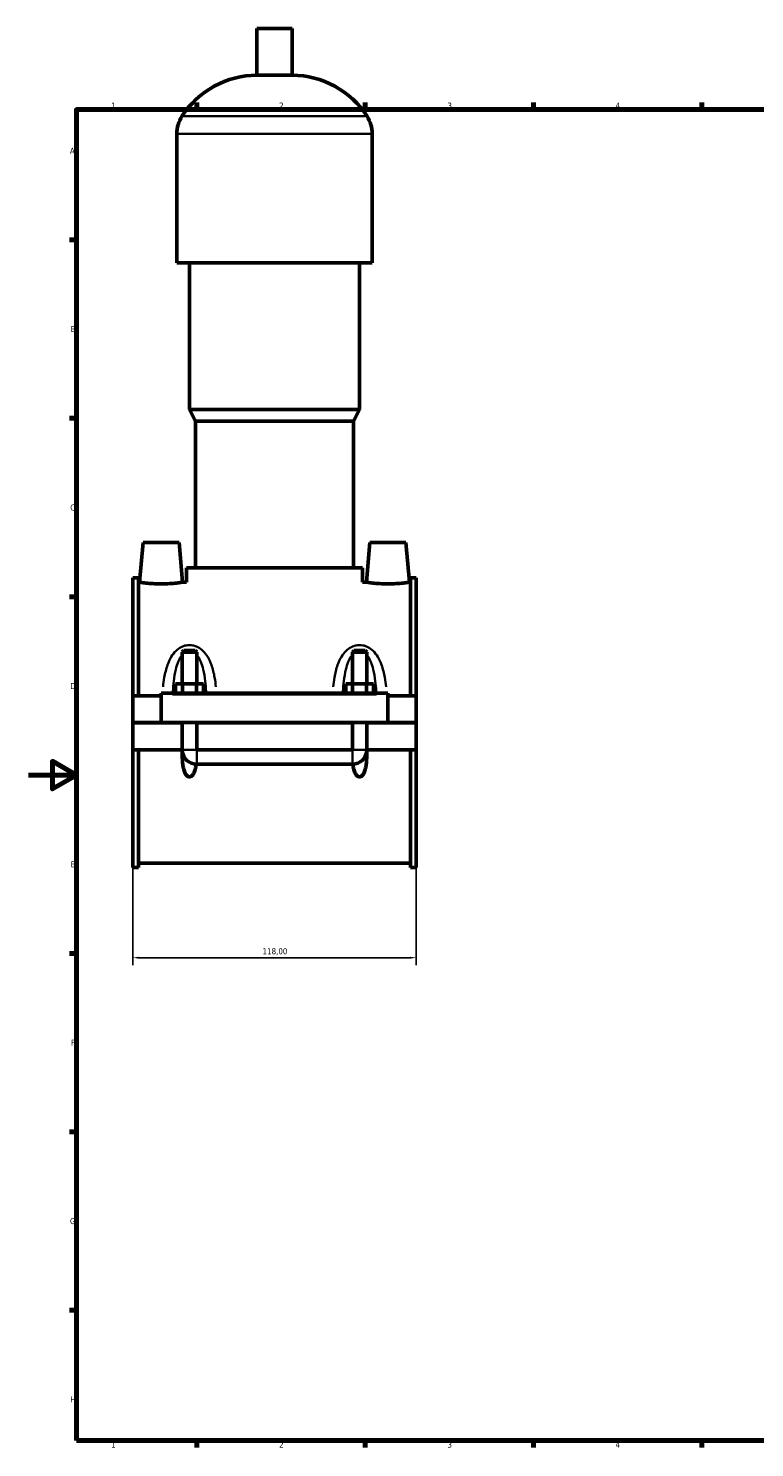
# Model space of a CAD drawing. Header units: millimetres. Extents: x 0 to 951, y -206 to 1211.
# Tile 1 of 7: x 0 to 302, y 17 to 608. Entities that reach past the tile are written whole.
import ezdxf

# ---------------------------------------------------------------- set-up
doc = ezdxf.new("R2010")
doc.units = ezdxf.units.MM
for name, color, linetype, lineweight in [('Border (ISO)', 7, 'Continuous', 70), ('Dimension (ISO)', 7, 'Continuous', 25), ('Visible (ISO)', 7, 'Continuous', 50), ('Visible Narrow (ISO)', 7, 'Continuous', 35)]:
    doc.layers.add(name, color=color, linetype=linetype, lineweight=lineweight)
doc.styles.add('Note Text (ISO)', font='tahoma.ttf')
doc.dimstyles.new('Default (ISO)', dxfattribs={"dimtxt": 2.5, "dimasz": 2.5, "dimexe": 3.175, "dimexo": 0, "dimgap": 0.762, "dimtad": 1, "dimrnd": 1e-08, "dimzin": 0, "dimtxsty": 'Note Text (ISO)', "dimcen": 0.09, "dimdle": 10, "dimclrd": 256, "dimclre": 256, "dimclrt": 232, "dimazin": 0, "dimtfac": 1.40208, "dimtmove": 0, "dimatfit": 3, "dimfxl": 1, "dimtolj": 1, "dimtzin": 0, "dimlwd": -1, "dimlwe": -1, "dimarcsym": 0})

# ---------------------------------------------------------------- blocks, each defined once
blk = doc.blocks.new('Borders Default Border')
at = {"layer": 'Border (ISO)'}
for p, q in [((70.08, 574), (70.08, 576.9)), ((140.17, 574), (140.17, 576.9)), ((210.25, 574), (210.25, 576.9)), ((280.33, 574), (280.33, 576.9)), ((20, 519.75), (17.1, 519.75)), ((20, 445.5), (17.1, 445.5)), ((20, 371.25), (17.1, 371.25)), ((20, 222.75), (17.1, 222.75)), ((20, 148.5), (17.1, 148.5)), ((20, 74.25), (17.1, 74.25)), ((70.08, 20), (70.08, 17.1)), ((140.17, 20), (140.17, 17.1)), ((210.25, 20), (210.25, 17.1)), ((280.33, 20), (280.33, 17.1))]:
    blk.add_line(p, q, dxfattribs=at)
at = {"layer": 'Border (ISO)', "flags": 128}
for points in [[(20, 20), (20, 574), (821, 574), (821, 20), (20, 20)], [(0, 297), (20, 297), (10, 302.77), (10, 291.23), (20, 297)]]:
    blk.add_lwpolyline(points, dxfattribs=at)
at = {"layer": 'Border (ISO)', "color": 232, "true_color": 0xca0064, "char_height": 2.5, "attachment_point": 7, "style": 'Note Text (ISO)'}
for s, insert in [('1', (34.48, 574.4)), ('2', (104.37, 574.4)), ('3', (174.43, 574.35)), ('4', (244.42, 574.4)), ('A', (17.29, 555.62)), ('B', (17.59, 481.37)), ('C', (17.43, 407.08)), ('D', (17.43, 332.88)), ('E', (17.64, 258.63)), ('F', (17.7, 184.38)), ('G', (17.31, 110.08)), ('H', (17.44, 35.88)), ('1', (34.48, 17.1)), ('2', (104.37, 17.1)), ('3', (174.43, 17.05)), ('4', (244.42, 17.1))]:
    blk.add_mtext(s, dxfattribs=dict(at, insert=insert))
blk = doc.blocks.new('*D13')
at = {"layer": 'Defpoints', "color": 0, "transparency": 16777216}
for p in [(43.46, 258.53), (161.46, 258.53), (43.46, 221.01)]:
    blk.add_point(p, dxfattribs=at)
at = {"layer": 'Dimension (ISO)', "transparency": 16777216}
for p, q in [((43.46, 258.53), (43.46, 217.83)), ((161.46, 258.53), (161.46, 217.83)), ((158.96, 221.01), (45.96, 221.01))]:
    blk.add_line(p, q, dxfattribs=at)
for points in [[(45.96, 221.42), (45.96, 220.59), (43.46, 221.01)], [(158.96, 221.42), (158.96, 220.59), (161.46, 221.01)]]:
    blk.add_solid(points, dxfattribs=at)
at = {"layer": 'Dimension (ISO)', "color": 232, "true_color": 0xca0064, "transparency": 16777216, "insert": (97.5, 224.95), "char_height": 2.5, "attachment_point": 1, "style": 'Note Text (ISO)'}
blk.add_mtext('\\A1;118,00', dxfattribs=at)

msp = doc.modelspace()

# ---------------------------------------------------------------- linework, layer by layer
at = {"layer": 'Visible (ISO)'}
for p, q in [((109.7785, 607.7844), (95.1385, 607.7844)), ((95.1385, 588.2644), (95.1385, 607.7844)), ((109.7785, 588.2644), (109.7785, 607.7844)), ((109.7785, 588.2644), (95.1385, 588.2644)), ((61.7919, 510.1844), (61.7919, 563.8644)), ((143.1252, 510.1844), (143.1252, 563.8644)), ((143.1252, 510.1844), (61.7919, 510.1844)), ((67.0785, 449.1844), (67.0785, 510.1844)), ((137.8385, 449.1844), (137.8385, 510.1844)), ((137.8385, 449.1844), (67.0785, 449.1844)), ((69.5185, 444.3044), (67.0785, 449.1844)), ((135.3985, 444.3044), (137.8385, 449.1844)), ((135.3985, 444.3044), (69.5185, 444.3044)), ((69.5185, 383.3044), (69.5185, 444.3044)), ((135.3985, 383.3044), (135.3985, 444.3044)), ((47.7585, 393.7844), (46.315, 377.2844)), ((62.7585, 393.7844), (47.7585, 393.7844)), ((62.7585, 393.7844), (64.2021, 377.2844)), ((142.1585, 393.7844), (140.715, 377.2844)), ((142.1585, 393.7844), (157.1585, 393.7844)), ((157.1585, 393.7844), (158.6021, 377.2844)), ((43.4585, 379.0394), (43.4585, 330.0344)), ((43.4585, 379.0394), (45.8185, 379.0394)), ((45.8185, 330.0344), (45.8185, 379.0394)), ((139.0585, 383.3044), (65.8585, 383.3044)), ((65.8585, 377.2844), (65.8585, 383.3044)), ((139.0585, 377.2844), (139.0585, 383.3044)), ((159.0985, 330.0344), (159.0985, 379.0394)), ((159.0985, 379.0394), (161.4585, 379.0394)), ((161.4585, 379.0394), (161.4585, 330.0344)), ((46.315, 377.2844), (45.8185, 377.2844)), ((65.8585, 377.2844), (64.2021, 377.2844)), ((140.715, 377.2844), (139.0585, 377.2844)), ((159.0985, 377.2844), (158.6021, 377.2844)), ((64.6585, 348.8344), (64.0585, 348.2344)), ((64.6585, 348.8344), (69.4585, 348.8344)), ((69.4585, 348.8344), (70.0585, 348.2344)), ((135.4585, 348.8344), (134.8585, 348.2344)), ((135.4585, 348.8344), (140.2585, 348.8344)), ((140.2585, 348.8344), (140.8585, 348.2344)), ((70.0585, 348.2344), (64.0585, 348.2344)), ((64.0585, 348.2344), (64.0585, 335.0344)), ((70.0585, 348.2344), (70.0585, 335.0344)), ((140.8585, 348.2344), (134.8585, 348.2344)), ((134.8585, 335.0344), (134.8585, 348.2344)), ((140.8585, 335.0344), (140.8585, 348.2344)), ((55.2585, 330.5344), (55.2585, 331.0344)), ((149.6585, 331.0344), (55.2585, 331.0344)), ((61.285, 331.0344), (61.285, 335.0344)), ((61.285, 335.0344), (64.1718, 335.0344)), ((64.1718, 331.0344), (64.1718, 335.0344)), ((64.1718, 335.0344), (69.9453, 335.0344)), ((69.9453, 331.0344), (69.9453, 335.0344)), ((69.9453, 335.0344), (72.832, 335.0344)), ((72.832, 331.0344), (72.832, 335.0344)), ((132.085, 331.0344), (132.085, 335.0344)), ((132.085, 335.0344), (134.9718, 335.0344)), ((134.9718, 331.0344), (134.9718, 335.0344)), ((134.9718, 335.0344), (140.7453, 335.0344)), ((140.7453, 331.0344), (140.7453, 335.0344)), ((140.7453, 335.0344), (143.632, 335.0344)), ((143.632, 331.0344), (143.632, 335.0344)), ((149.6585, 331.0344), (149.6585, 330.5344)), ((55.2585, 330.0344), (43.4585, 330.0344)), ((43.4585, 318.8344), (43.4585, 330.0344)), ((55.2585, 318.8344), (55.2585, 330.5344)), ((149.6585, 330.5344), (149.6585, 318.8344)), ((161.4585, 330.0344), (149.6585, 330.0344)), ((161.4585, 330.0344), (161.4585, 318.8344)), ((43.4585, 318.8344), (55.2585, 318.8344)), ((43.4585, 307.5344), (43.4585, 318.7344)), ((64.0585, 318.7344), (43.4585, 318.7344)), ((149.6585, 318.8344), (55.2585, 318.8344)), ((64.0585, 318.8344), (64.0585, 318.7344)), ((64.0585, 307.5344), (64.0585, 318.7344)), ((70.0585, 318.8344), (70.0585, 318.7344)), ((70.0585, 318.7344), (70.0585, 307.5344)), ((134.8585, 318.7344), (70.0585, 318.7344)), ((134.8585, 318.7344), (134.8585, 318.8344)), ((134.8585, 307.5344), (134.8585, 318.7344)), ((140.8585, 318.7344), (140.8585, 318.8344)), ((140.8585, 318.7344), (140.8585, 307.5344)), ((161.4585, 318.7344), (140.8585, 318.7344)), ((149.6585, 318.8344), (161.4585, 318.8344)), ((161.4585, 318.7344), (161.4585, 307.5344)), ((64.0585, 307.5344), (43.4585, 307.5344)), ((43.4585, 307.5344), (43.4585, 258.5294)), ((45.8185, 258.5294), (45.8185, 307.5344)), ((64.0864, 307.5344), (64.0585, 307.5344)), ((70.0585, 307.5344), (70.0307, 307.5344)), ((134.8585, 307.5344), (70.0585, 307.5344)), ((70.0585, 307.5072), (134.8585, 307.5072)), ((134.8864, 307.5344), (134.8585, 307.5344)), ((140.8585, 307.5344), (140.8307, 307.5344)), ((161.4585, 307.5344), (140.8585, 307.5344)), ((159.0985, 258.5294), (159.0985, 307.5344)), ((161.4585, 307.5344), (161.4585, 258.5294)), ((70.0585, 301.5344), (134.8585, 301.5344)), ((159.0985, 260.2844), (45.8185, 260.2844)), ((43.4585, 258.5294), (45.8185, 258.5294)), ((159.0985, 258.5294), (161.4585, 258.5294))]:
    msp.add_line(p, q, dxfattribs=at)
for centre, radius, start, end in [((95.1385, 551.2182), 37.0461, 90, 147.3875794), ((109.7785, 551.2182), 37.0461, 32.6124206, 90), ((75.3738, 563.8644), 13.5819, 147.3875794, 180), ((129.5433, 563.8644), 13.5819, 0, 32.6124206), ((70.0585, 307.5344), 6, 184.3021315, 270), ((134.8585, 307.5344), 6, 270, 355.6978685)]:
    msp.add_arc(centre, radius, start, end, dxfattribs=at)
for points, knots in [([(55.2585, 376.5872), (54.1289, 376.5872), (52.9262, 376.6243), (50.7186, 376.7571), (49.7136, 376.8508), (48.1308, 377.0256), (47.4462, 377.1182), (46.5383, 377.2484), (46.315, 377.2844), (46.315, 377.2844)], [2.70898112, 2.70898112, 2.70898112, 2.70898112, 3.04787414, 3.04787414, 3.38676715, 3.38676715, 3.72511942, 3.72511942, 4.06347168, 4.06347168, 4.06347168, 4.06347168]), ([(64.2021, 377.2844), (64.2021, 377.2844), (63.9788, 377.2484), (63.0709, 377.1182), (62.3863, 377.0256), (60.8035, 376.8508), (59.7985, 376.7571), (57.5909, 376.6243), (56.3882, 376.5872), (55.2585, 376.5872)], [6.77245279, 6.77245279, 6.77245279, 6.77245279, 7.11080506, 7.11080506, 7.44915732, 7.44915732, 7.78805033, 7.78805033, 8.12694335, 8.12694335, 8.12694335, 8.12694335]), ([(149.6585, 376.5872), (148.5289, 376.5872), (147.3262, 376.6243), (145.1186, 376.7571), (144.1136, 376.8508), (142.5308, 377.0256), (141.8462, 377.1182), (140.9383, 377.2484), (140.715, 377.2844), (140.715, 377.2844)], [0, 0, 0, 0, 0.33889302, 0.33889302, 0.67778604, 0.67778604, 1.0161383, 1.0161383, 1.35449056, 1.35449056, 1.35449056, 1.35449056]), ([(158.6021, 377.2844), (158.6021, 377.2844), (158.3788, 377.2484), (157.4709, 377.1182), (156.7863, 377.0256), (155.2035, 376.8508), (154.1985, 376.7571), (151.9909, 376.6243), (150.7882, 376.5872), (149.6585, 376.5872)], [4.06347168, 4.06347168, 4.06347168, 4.06347168, 4.40182394, 4.40182394, 4.7401762, 4.7401762, 5.07906922, 5.07906922, 5.41796224, 5.41796224, 5.41796224, 5.41796224]), ([(69.8496, 301.538), (69.7974, 301.1083), (69.7331, 300.6856), (69.5414, 299.6962), (69.3871, 299.0747), (68.9469, 297.8992), (68.6679, 297.3429), (68.1202, 296.7437), (67.9364, 296.5826), (67.6252, 296.4097), (67.5155, 296.3633), (67.2898, 296.3006), (67.1739, 296.2844), (66.9432, 296.2844), (66.8273, 296.3006), (66.6016, 296.3633), (66.4919, 296.4097), (66.1807, 296.5826), (65.9969, 296.7437), (65.4492, 297.3429), (65.1702, 297.8992), (64.73, 299.0747), (64.5757, 299.6962), (64.2129, 301.5687), (64.1107, 302.9462), (64.0472, 305.4048), (64.0576, 306.4635), (64.0864, 307.5344)], [1.53565706, 1.53565706, 1.53565706, 1.53565706, 1.66892699, 1.66892699, 1.85379872, 1.85379872, 2.03867046, 2.03867046, 2.10787389, 2.10787389, 2.14247561, 2.14247561, 2.17707732, 2.17707732, 2.21167904, 2.21167904, 2.24628075, 2.24628075, 2.31548418, 2.31548418, 2.50035592, 2.50035592, 2.68522766, 2.68522766, 3.1024594, 3.1024594, 3.40515716, 3.40515716, 3.40515716, 3.40515716]), ([(70.0307, 307.5344), (70.0308, 307.5309), (70.0315, 307.5274), (70.0343, 307.5209), (70.0364, 307.5178), (70.0416, 307.5127), (70.0446, 307.5107), (70.0513, 307.5079), (70.0549, 307.5072), (70.0585, 307.5072)], [0.00005827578, 0.00005827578, 0.00005827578, 0.00005827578, 0.00112531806, 0.00112531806, 0.00223974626, 0.00223974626, 0.00333327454, 0.00333327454, 0.00442223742, 0.00442223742, 0.00442223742, 0.00442223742]), ([(134.8585, 307.5072), (134.8621, 307.5072), (134.8656, 307.5079), (134.8723, 307.5106), (134.8753, 307.5125), (134.8805, 307.5176), (134.8826, 307.5206), (134.8855, 307.5272), (134.8863, 307.5308), (134.8864, 307.5344)], [0, 0, 0, 0, 0.00107070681, 0.00107070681, 0.00215432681, 0.00215432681, 0.00326161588, 0.00326161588, 0.00436041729, 0.00436041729, 0.00436041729, 0.00436041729]), ([(140.8307, 307.5344), (140.8595, 306.4635), (140.8699, 305.4048), (140.8063, 302.9462), (140.7042, 301.5687), (140.3414, 299.6962), (140.1871, 299.0747), (139.7469, 297.8992), (139.4679, 297.3429), (138.9202, 296.7437), (138.7364, 296.5826), (138.4252, 296.4097), (138.3155, 296.3633), (138.0898, 296.3006), (137.9739, 296.2844), (137.7432, 296.2844), (137.6273, 296.3006), (137.4016, 296.3633), (137.2919, 296.4097), (136.9807, 296.5826), (136.7969, 296.7437), (136.2492, 297.3429), (135.9702, 297.8992), (135.53, 299.0747), (135.3757, 299.6962), (135.184, 300.6856), (135.1197, 301.1083), (135.0675, 301.538)], [0.94899748, 0.94899748, 0.94899748, 0.94899748, 1.25169524, 1.25169524, 1.66892699, 1.66892699, 1.85379872, 1.85379872, 2.03867046, 2.03867046, 2.10787389, 2.10787389, 2.14247561, 2.14247561, 2.17707732, 2.17707732, 2.21167904, 2.21167904, 2.24628075, 2.24628075, 2.31548418, 2.31548418, 2.50035592, 2.50035592, 2.68522766, 2.68522766, 2.81849758, 2.81849758, 2.81849758, 2.81849758])]:
    msp.add_open_spline(points, degree=3, knots=knots, dxfattribs=at)
at = {"layer": 'Visible Narrow (ISO)'}
for p, q in [((140.5095, 571.1844), (64.4076, 571.1844)), ((142.6245, 563.8644), (62.2925, 563.8644)), ((59.9785, 330.5344), (144.9385, 330.5344)), ((64.1753, 307.5344), (69.9418, 307.5344)), ((70.0585, 301.5682), (70.0585, 307.4134)), ((134.8585, 301.5682), (134.8585, 307.4134)), ((140.7418, 307.5344), (134.9753, 307.5344))]:
    msp.add_line(p, q, dxfattribs=at)
for points, knots in [([(78.0659, 333.6784), (77.9265, 335.0018), (77.7519, 336.309), (77.2065, 339.4143), (76.7853, 341.1885), (75.7712, 344.0383), (75.2688, 345.1622), (74.0903, 347.1248), (73.4398, 347.9823), (72.0241, 349.3435), (71.2944, 349.8816), (69.8413, 350.6153), (69.1475, 350.8574), (67.9776, 351.078), (67.5181, 351.1215), (67.0585, 351.1215), (66.599, 351.1215), (66.1395, 351.078), (64.9696, 350.8574), (64.2758, 350.6153), (62.8227, 349.8816), (62.093, 349.3435), (60.6773, 347.9823), (60.0267, 347.1248), (58.8483, 345.1622), (58.3459, 344.0383), (57.3318, 341.1885), (56.9106, 339.4143), (56.3651, 336.309), (56.1906, 335.0018), (56.0512, 333.6784)], [-5.25264415, -5.25264415, -5.25264415, -5.25264415, -4.87145569, -4.87145569, -4.32987999, -4.32987999, -3.95334033, -3.95334033, -3.62027027, -3.62027027, -3.34267728, -3.34267728, -3.12208607, -3.12208607, -2.98421657, -2.98421657, -2.98421657, -2.84634707, -2.84634707, -2.62575586, -2.62575586, -2.34816287, -2.34816287, -2.01509281, -2.01509281, -1.63855315, -1.63855315, -1.09697745, -1.09697745, -0.71578899, -0.71578899, -0.71578899, -0.71578899]), ([(148.8659, 333.6784), (148.7264, 335.0019), (148.5519, 336.3092), (148.0065, 339.4145), (147.5853, 341.1885), (146.5712, 344.0383), (146.0688, 345.1622), (144.8904, 347.1248), (144.2398, 347.9823), (142.8241, 349.3435), (142.0944, 349.8816), (140.6413, 350.6153), (139.9475, 350.8574), (138.7776, 351.078), (138.3181, 351.1215), (137.8585, 351.1215), (137.399, 351.1215), (136.9395, 351.078), (135.7696, 350.8574), (135.0758, 350.6153), (133.6227, 349.8816), (132.893, 349.3435), (131.4773, 347.9823), (130.8267, 347.1248), (129.6482, 345.1622), (129.1458, 344.0383), (128.1318, 341.1885), (127.7106, 339.4145), (127.1652, 336.3092), (126.9906, 335.0019), (126.8512, 333.6784)], [-5.25299251, -5.25299251, -5.25299251, -5.25299251, -4.871778, -4.871778, -4.33023162, -4.33023162, -3.95369388, -3.95369388, -3.62061868, -3.62061868, -3.3430257, -3.3430257, -3.12243449, -3.12243449, -2.98456499, -2.98456499, -2.98456499, -2.84669548, -2.84669548, -2.62610428, -2.62610428, -2.34851129, -2.34851129, -2.01543609, -2.01543609, -1.63889836, -1.63889836, -1.09735197, -1.09735197, -0.71613746, -0.71613746, -0.71613746, -0.71613746]), ([(60.1393, 331.9526), (60.2324, 333.3724), (60.3529, 334.7739), (60.7161, 337.8274), (60.9793, 339.4651), (61.6131, 342.0957), (61.9271, 343.1331), (62.6637, 344.9448), (63.0703, 345.7364), (63.5756, 346.4539), (63.5984, 346.4859), (63.6215, 346.5176)], [0.65555625, 0.65555625, 0.65555625, 0.65555625, 1.09697745, 1.09697745, 1.63855315, 1.63855315, 2.01509281, 2.01509281, 2.34816287, 2.34816287, 2.3638262, 2.3638262, 2.3638262, 2.3638262]), ([(70.4956, 346.5176), (70.5187, 346.4859), (70.5415, 346.4539), (71.0468, 345.7364), (71.4534, 344.9448), (72.19, 343.1331), (72.504, 342.0957), (73.1378, 339.4651), (73.401, 337.8274), (73.7642, 334.7739), (73.8847, 333.3724), (73.9778, 331.9526)], [3.60460694, 3.60460694, 3.60460694, 3.60460694, 3.62027027, 3.62027027, 3.95334033, 3.95334033, 4.32987999, 4.32987999, 4.87145569, 4.87145569, 5.31287689, 5.31287689, 5.31287689, 5.31287689]), ([(130.9393, 331.9526), (131.0324, 333.3725), (131.1529, 334.7741), (131.5161, 337.8276), (131.7793, 339.4651), (132.4131, 342.0957), (132.7271, 343.1331), (133.4637, 344.9448), (133.8703, 345.7363), (134.3756, 346.4539), (134.3984, 346.4859), (134.4215, 346.5176)], [0.65590472, 0.65590472, 0.65590472, 0.65590472, 1.09735197, 1.09735197, 1.63889836, 1.63889836, 2.01543609, 2.01543609, 2.34851129, 2.34851129, 2.36417462, 2.36417462, 2.36417462, 2.36417462]), ([(141.2956, 346.5176), (141.3187, 346.4859), (141.3415, 346.4539), (141.8468, 345.7363), (142.2534, 344.9448), (142.99, 343.1331), (143.304, 342.0957), (143.9377, 339.4651), (144.201, 337.8276), (144.5642, 334.7741), (144.6847, 333.3725), (144.7778, 331.9526)], [3.60495536, 3.60495536, 3.60495536, 3.60495536, 3.62061868, 3.62061868, 3.95369388, 3.95369388, 4.33023162, 4.33023162, 4.871778, 4.871778, 5.31322526, 5.31322526, 5.31322526, 5.31322526])]:
    msp.add_open_spline(points, degree=3, knots=knots, dxfattribs=at)

# ---------------------------------------------------------------- block references
msp.add_blockref('Borders Default Border', (0, 0))

# ---------------------------------------------------------------- dimensions: what is measured, and where the dimension line sits
at = {"layer": 'Dimension (ISO)'}
dim = msp.add_linear_dim(base=(43.4585, 221.0076), p1=(161.4585, 258.5294), p2=(43.4585, 258.5294), dimstyle='Default (ISO)', override={"dimdec": 2, "dimtp": 0, "dimtm": 0, "dimtdec": 2, "dimtofl": 0, "dimatfit": 1}, dxfattribs=at)
dim.commit()
dim.dimension.update_dxf_attribs({"geometry": '*D13', "text_midpoint": (102.4585, 221.0076), "dimtype": 160})

doc.saveas('drawing.dxf')
